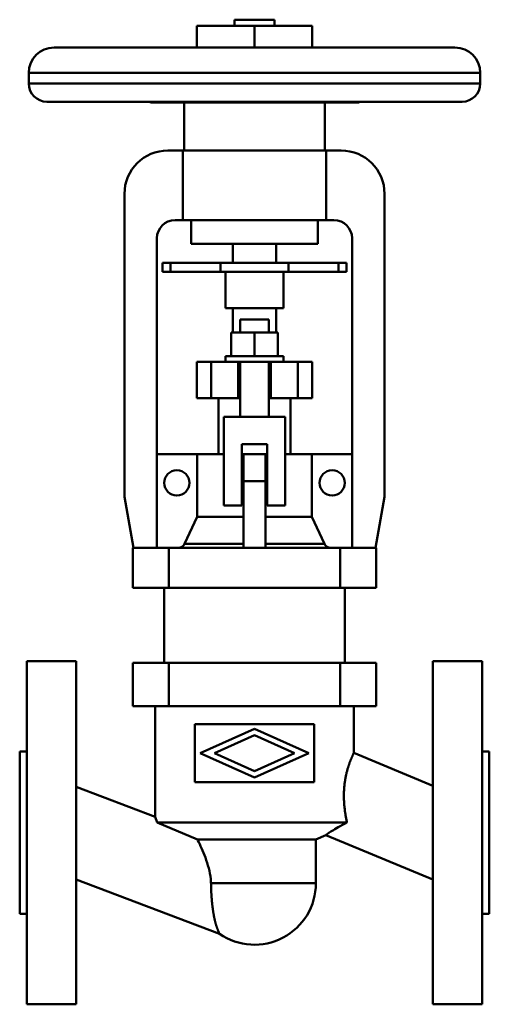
# Model space of a CAD drawing. Header units: millimetres. Extents: x 0 to 130, y -48 to 225.
import ezdxf

# ---------------------------------------------------------------- set-up
doc = ezdxf.new("R2010")
doc.units = ezdxf.units.MM
doc.layers.add('AM_0', color=7, linetype='Continuous', lineweight=30)

msp = doc.modelspace()

# ---------------------------------------------------------------- linework, layer by layer
at = {"layer": 'AM_0', "color": 7, "linetype": 'Continuous', "lineweight": 50}
for p, q in [((59.5, 225), (59.5, 223.3)), ((59.5, 225), (70.5, 225)), ((70.5, 223.3), (70.5, 225)), ((49, 223.3), (81, 223.3)), ((49, 223.3), (49, 217.3)), ((65, 223.3), (65, 217.3)), ((81, 223.3), (81, 217.3)), ((9.5, 217.3), (120.5, 217.3)), ((2.5, 210.3), (2.5, 207.3)), ((2.5, 210.3), (127.5, 210.3)), ((127.5, 207.3), (127.5, 210.3)), ((2.5, 207.3), (127.5, 207.3)), ((7.5, 202.3), (122.5, 202.3)), ((36.4, 202.1), (93.6, 202.1)), ((45.5, 202.1), (45.5, 188.8)), ((84.5, 188.8), (84.5, 202.1)), ((94, 202.19), (94, 202.3)), ((41, 188.8), (89, 188.8)), ((45.2, 169.5), (45.2, 188.8)), ((84.8, 188.8), (84.8, 169.5)), ((29, 92.98), (29, 176.8)), ((101, 176.8), (101, 92.98)), ((87, 169.5), (43, 169.5)), ((47.5, 169.5), (47.5, 163)), ((82.5, 163), (82.5, 169.5)), ((38, 164.5), (38, 78.8)), ((92, 78.8), (92, 164.5)), ((47.5, 163), (82.5, 163)), ((59, 163), (59, 157.7)), ((71, 157.7), (71, 163)), ((39.5, 157.7), (90.5, 157.7)), ((39.5, 157.7), (39.5, 155.2)), ((41.78, 157.7), (41.78, 155.2)), ((55.6, 157.7), (55.6, 155.2)), ((74.4, 157.7), (74.4, 155.2)), ((88.22, 157.7), (88.22, 155.2)), ((90.5, 157.7), (90.5, 155.2)), ((39.5, 155.2), (90.5, 155.2)), ((57, 155.2), (57, 145.2)), ((73, 145.2), (73, 155.2)), ((57, 145.2), (73, 145.2)), ((59, 145.2), (59, 138.4)), ((71, 138.4), (71, 145.2)), ((61, 142.05), (61, 138.4)), ((61, 142.05), (69, 142.05)), ((69, 138.4), (69, 142.05)), ((58.5, 131.9), (58.5, 138.4)), ((71.5, 138.4), (58.5, 138.4)), ((65, 131.9), (65, 138.4)), ((71.5, 131.9), (71.5, 138.4)), ((57, 131.9), (57, 130.3)), ((73, 131.9), (57, 131.9)), ((73, 130.3), (73, 131.9)), ((49, 130.3), (49, 120.3)), ((81, 130.3), (49, 130.3)), ((49.08, 120.3), (49.08, 130.3)), ((53, 120.3), (53, 130.3)), ((60.5, 120.3), (60.5, 130.3)), ((61, 130.3), (61, 115.05)), ((69, 115.05), (69, 130.3)), ((69.5, 120.3), (69.5, 130.3)), ((77, 120.3), (77, 130.3)), ((80.92, 120.3), (80.92, 130.3)), ((81, 120.3), (81, 130.3)), ((49, 120.3), (61, 120.3)), ((55, 120.3), (55, 104.8)), ((69, 120.3), (81, 120.3)), ((75, 104.8), (75, 120.3)), ((56.5, 90.55), (56.5, 115.05)), ((56.5, 115.05), (73.5, 115.05)), ((73.5, 115.05), (73.5, 90.55)), ((61.5, 107.55), (61.5, 90.55)), ((68.5, 107.55), (61.5, 107.55)), ((68.5, 90.55), (68.5, 107.55)), ((38, 104.8), (56.5, 104.8)), ((49.13, 87.38), (49.13, 104.8)), ((61.5, 104.8), (68.5, 104.8)), ((62, 78.8), (62, 104.8)), ((68, 78.8), (68, 104.8)), ((73.5, 104.8), (92, 104.8)), ((80.87, 104.8), (80.87, 87.38)), ((62, 97.3), (68, 97.3)), ((31.5, 78.8), (29, 92.98)), ((101, 92.98), (98.5, 78.8)), ((61.5, 90.55), (56.5, 90.55)), ((73.5, 90.55), (68.5, 90.55)), ((45.64, 79.95), (49.13, 87.38)), ((49.13, 87.38), (62, 87.38)), ((68, 87.38), (80.87, 87.38)), ((80.87, 87.38), (84.36, 79.95)), ((45.64, 79.95), (62, 79.95)), ((68, 79.95), (84.36, 79.95)), ((31.31, 78.8), (31.31, 67.8)), ((31.31, 78.8), (98.69, 78.8)), ((41.31, 78.8), (41.31, 67.8)), ((88.69, 78.8), (88.69, 67.8)), ((98.69, 78.8), (98.69, 67.8)), ((98.69, 67.8), (31.31, 67.8)), ((40, 67.8), (40, 47)), ((90, 47), (90, 67.8)), ((15.6, 47.5), (2, 47.5)), ((2, 47.5), (2, -47.5)), ((15.6, -47.5), (15.6, 47.5)), ((31.31, 47), (31.31, 35)), ((31.31, 47), (98.69, 47)), ((41.31, 47), (41.31, 35)), ((88.69, 47), (88.69, 35)), ((98.69, 47), (98.69, 35)), ((128, 47.5), (114.4, 47.5)), ((114.4, -47.5), (114.4, 47.5)), ((128, -47.5), (128, 47.5)), ((98.69, 35), (31.31, 35)), ((37.5, 35), (37.5, 4.43)), ((92.5, 22.09), (92.5, 35)), ((81.5, 30), (48.5, 30)), ((48.5, 30), (48.5, 14)), ((81.5, 14), (81.5, 30)), ((50, 22), (65, 28.7)), ((65, 28.7), (80, 22)), ((65, 26.95), (53.92, 22)), ((76.08, 22), (65, 26.95)), ((2, 22.5), (0, 22.5)), ((0, -22.5), (0, 22.5)), ((65, 15.3), (50, 22)), ((53.92, 22), (65, 17.05)), ((80, 22), (65, 15.3)), ((65, 17.05), (76.08, 22)), ((114.4, 12.99), (92.5, 22.09)), ((130, 22.5), (128, 22.5)), ((130, 22.5), (130, -22.5)), ((48.5, 14), (81.5, 14)), ((37.5, 4.43), (15.6, 12.73)), ((37.5, 4.43), (38.05, 2.8)), ((90.59, 2.8), (38.05, 2.8)), ((49.2, -1.9), (38.05, 2.8)), ((82, -1.9), (49.2, -1.9)), ((82, -1.9), (84.73, -0.68)), ((82, -14), (82, -1.9)), ((84.73, -0.68), (114.4, -12.99)), ((15.6, -12.94), (55.33, -27.98)), ((82, -14), (52.96, -14)), ((0, -22.5), (2, -22.5)), ((128, -22.5), (130, -22.5)), ((2, -47.5), (15.6, -47.5)), ((114.4, -47.5), (128, -47.5))]:
    msp.add_line(p, q, dxfattribs=at)
for points in [[(53.43, 202.3), (52.44, 202.23), (50.5, 202.19), (48.56, 202.23), (47.57, 202.3)], [(43.82, 78.8), (43.88, 78.8), (44, 78.81), (44.13, 78.82), (44.2, 78.84), (44.26, 78.85), (44.38, 78.88), (44.5, 78.92), (44.62, 78.96), (44.73, 79.02), (44.84, 79.08), (44.9, 79.11), (44.95, 79.15), (45.06, 79.22), (45.15, 79.3), (45.24, 79.39), (45.33, 79.48), (45.41, 79.57), (45.45, 79.62), (45.48, 79.68), (45.55, 79.79), (45.61, 79.9), (45.64, 79.95)], [(84.36, 79.95), (84.39, 79.9), (84.45, 79.79), (84.52, 79.68), (84.55, 79.62), (84.59, 79.57), (84.67, 79.48), (84.76, 79.39), (84.85, 79.3), (84.94, 79.22), (85.05, 79.15), (85.1, 79.11), (85.16, 79.08), (85.27, 79.02), (85.38, 78.96), (85.5, 78.92), (85.62, 78.88), (85.74, 78.85), (85.8, 78.84), (85.87, 78.82), (86, 78.81), (86.12, 78.8), (86.18, 78.8)], [(92.5, 22.09), (92.5, 22.09), (92.5, 22.08), (92.49, 22.07), (92.49, 22.07), (92.49, 22.06), (92.48, 22.04), (92.47, 22.02), (92.45, 21.99), (92.44, 21.96), (92.42, 21.92), (92.41, 21.9), (92.4, 21.88), (92.38, 21.83), (92.35, 21.78), (92.33, 21.73), (92.3, 21.67), (92.27, 21.6), (92.25, 21.56), (92.24, 21.53), (92.2, 21.45), (92.17, 21.37), (92.15, 21.33), (92.13, 21.29), (92.09, 21.2), (92.04, 21.1), (92.02, 21.05), (92, 21), (91.96, 20.9), (91.91, 20.79), (91.86, 20.68), (91.81, 20.56), (91.76, 20.44), (91.74, 20.38), (91.71, 20.32), (91.66, 20.19), (91.61, 20.05), (91.55, 19.92), (91.5, 19.78), (91.44, 19.63), (91.42, 19.56), (91.39, 19.48), (91.33, 19.33), (91.28, 19.18), (91.22, 19.02), (91.17, 18.86), (91.11, 18.7), (91.08, 18.62), (91.06, 18.53), (91, 18.36), (90.94, 18.19), (90.89, 18), (90.83, 17.82), (90.78, 17.63), (90.75, 17.54), (90.72, 17.44), (90.67, 17.24), (90.61, 17.04), (90.56, 16.84), (90.51, 16.63), (90.46, 16.41), (90.43, 16.31), (90.41, 16.2), (90.36, 15.98), (90.31, 15.76), (90.28, 15.65), (90.26, 15.53), (90.22, 15.31), (90.17, 15.08), (90.15, 14.96), (90.13, 14.85), (90.09, 14.61), (90.06, 14.37), (90.02, 14.14), (89.99, 13.89), (89.95, 13.65), (89.94, 13.53), (89.92, 13.41), (89.9, 13.16), (89.87, 12.92), (89.85, 12.67), (89.83, 12.43), (89.81, 12.18), (89.8, 12.06), (89.79, 11.93), (89.78, 11.69), (89.77, 11.44), (89.76, 11.19), (89.75, 10.95), (89.75, 10.71), (89.75, 10.58), (89.74, 10.46), (89.74, 10.22), (89.74, 9.98), (89.75, 9.74), (89.75, 9.5), (89.76, 9.26), (89.76, 9.14), (89.77, 9.01), (89.78, 8.77), (89.79, 8.53), (89.81, 8.29), (89.82, 8.04), (89.84, 7.8), (89.85, 7.68), (89.86, 7.56), (89.88, 7.32), (89.91, 7.08), (89.92, 6.96), (89.93, 6.84), (89.96, 6.6), (89.99, 6.36), (90, 6.24), (90.02, 6.12), (90.05, 5.88), (90.08, 5.65), (90.12, 5.41), (90.15, 5.18), (90.19, 4.94), (90.21, 4.83), (90.23, 4.71), (90.27, 4.48), (90.31, 4.25), (90.35, 4.02), (90.39, 3.8), (90.43, 3.57), (90.46, 3.46), (90.48, 3.35), (90.52, 3.13), (90.57, 2.91), (90.59, 2.8)], [(90.59, 2.8), (90.31, 2.66), (89.74, 2.37), (89.2, 2.08), (88.93, 1.93), (88.67, 1.79), (88.17, 1.51), (87.7, 1.24), (87.26, 0.98), (86.86, 0.74), (86.49, 0.52), (86.32, 0.41), (86.16, 0.3), (85.85, 0.1), (85.58, -0.08), (85.43, -0.18), (85.39, -0.21), (85.35, -0.23), (85.34, -0.25), (85.32, -0.26), (85.28, -0.28), (85.25, -0.31), (85.21, -0.33), (85.18, -0.35), (85.15, -0.38), (85.13, -0.39), (85.12, -0.4), (85.09, -0.42), (85.06, -0.44), (85.03, -0.46), (85.01, -0.48), (84.98, -0.49), (84.97, -0.5), (84.96, -0.51), (84.94, -0.53), (84.92, -0.54), (84.91, -0.55), (84.85, -0.59), (84.78, -0.64), (84.74, -0.67), (84.73, -0.68)], [(49.2, -1.9), (49.33, -2.15), (49.57, -2.66), (49.83, -3.2), (49.96, -3.47), (50.08, -3.75), (50.34, -4.32), (50.6, -4.92), (50.87, -5.55), (51.13, -6.21), (51.39, -6.89), (51.52, -7.24), (51.65, -7.59), (51.89, -8.31), (52.12, -9.04), (52.33, -9.78), (52.51, -10.54), (52.67, -11.3), (52.74, -11.69), (52.8, -12.07), (52.89, -12.84), (52.93, -13.29), (52.93, -13.42), (52.94, -13.55), (52.94, -13.62), (52.95, -13.68), (52.95, -13.81), (52.95, -13.94), (52.96, -14)], [(52.96, -14), (52.96, -14.09), (52.96, -14.27), (52.97, -14.46), (52.97, -14.55), (52.97, -14.64), (52.98, -14.83), (52.98, -15.01), (52.99, -15.2), (52.99, -15.38), (53, -15.57), (53, -15.67), (53.01, -15.76), (53.01, -15.95), (53.02, -16.14), (53.03, -16.32), (53.04, -16.51), (53.05, -16.7), (53.06, -16.79), (53.06, -16.89), (53.07, -17.08), (53.08, -17.26), (53.09, -17.36), (53.09, -17.45), (53.11, -17.64), (53.12, -17.83), (53.13, -17.92), (53.13, -18.01), (53.15, -18.2), (53.16, -18.39), (53.18, -18.57), (53.19, -18.76), (53.21, -18.94), (53.22, -19.03), (53.22, -19.12), (53.24, -19.3), (53.26, -19.48), (53.28, -19.66), (53.3, -19.84), (53.32, -20.02), (53.33, -20.11), (53.34, -20.2), (53.36, -20.37), (53.38, -20.55), (53.4, -20.72), (53.42, -20.89), (53.45, -21.06), (53.46, -21.15), (53.47, -21.23), (53.49, -21.4), (53.52, -21.57), (53.54, -21.73), (53.57, -21.89), (53.59, -22.05), (53.6, -22.13), (53.62, -22.21), (53.64, -22.37), (53.67, -22.52), (53.7, -22.68), (53.73, -22.83), (53.75, -22.98), (53.77, -23.05), (53.78, -23.13), (53.81, -23.27), (53.84, -23.41), (53.86, -23.49), (53.87, -23.56), (53.9, -23.69), (53.93, -23.83), (53.94, -23.9), (53.96, -23.97), (53.99, -24.1), (54.02, -24.23), (54.05, -24.36), (54.09, -24.49), (54.12, -24.62), (54.13, -24.69), (54.15, -24.75), (54.18, -24.88), (54.22, -25), (54.25, -25.12), (54.29, -25.25), (54.32, -25.37), (54.34, -25.43), (54.36, -25.49), (54.39, -25.6), (54.43, -25.72), (54.46, -25.83), (54.5, -25.94), (54.53, -26.05), (54.55, -26.1), (54.57, -26.15), (54.6, -26.26), (54.64, -26.36), (54.68, -26.46), (54.71, -26.55), (54.75, -26.65), (54.76, -26.69), (54.78, -26.74), (54.81, -26.82), (54.85, -26.91), (54.88, -26.99), (54.91, -27.07), (54.95, -27.15), (54.96, -27.19), (54.98, -27.22), (55.01, -27.29), (55.04, -27.36), (55.05, -27.39), (55.06, -27.42), (55.09, -27.48), (55.12, -27.54), (55.13, -27.57), (55.14, -27.6), (55.17, -27.65), (55.19, -27.69), (55.21, -27.74), (55.23, -27.78), (55.25, -27.82), (55.26, -27.83), (55.26, -27.85), (55.28, -27.88), (55.29, -27.9), (55.3, -27.93), (55.31, -27.94), (55.32, -27.96), (55.32, -27.97), (55.32, -27.97), (55.33, -27.98), (55.33, -27.98), (55.33, -27.98)]]:
    msp.add_lwpolyline(points, dxfattribs=at)
for centre in [(43.5, 96.8), (86.5, 96.8)]:
    msp.add_circle(centre, 3.5, dxfattribs=at)
for centre, radius, start, end in [((9.5, 210.3), 7, 90, 180), ((120.5, 210.3), 7, 0, 90), ((7.5, 207.3), 5, 180, 270), ((122.5, 207.3), 5, 270, 0), ((36.4, 203.1), 1, 233.1301, 270), ((93.6, 203.1), 1, 270, 293.8269), ((41, 176.8), 12, 90, 180), ((89, 176.8), 12, 0, 90), ((43, 164.5), 5, 90, 180), ((87, 164.5), 5, 0, 90), ((65, -14), 17, 235.3328, 0)]:
    msp.add_arc(centre, radius, start, end, dxfattribs=at)

doc.saveas('drawing.dxf')
